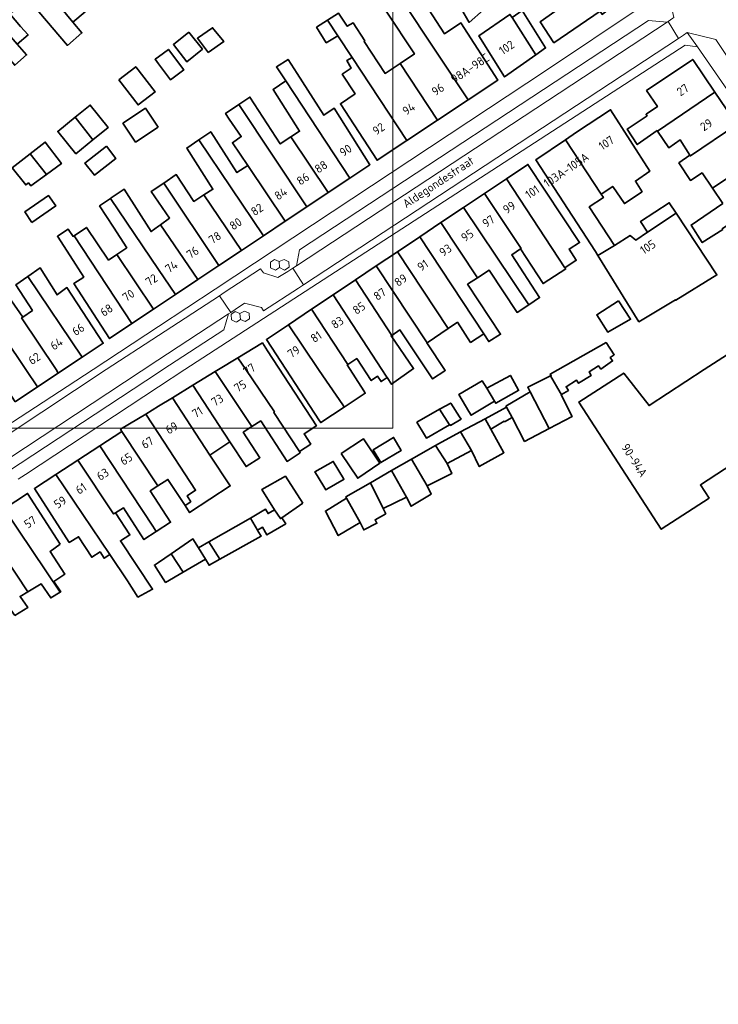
# Model space of a CAD drawing. Header units: metres. Extents: x 152391 to 157968, y 462336 to 467280.
# Tile 13 of 256: x 154978 to 155088, y 462400 to 462555. Entities that reach past the tile are written whole.
import ezdxf
from ezdxf.enums import TextEntityAlignment as Align

# ---------------------------------------------------------------- set-up
doc = ezdxf.new("R2010")
doc.units = ezdxf.units.M
doc.header["$LTSCALE"] = 0.75
for name, color, linetype, lineweight in [('B-WE-GR-GROENVOORZIENING-GV', 251, 'Continuous', 18), ('B-WE-OG-BEBOUWING-GV', 6, 'Continuous', 35), ('B-WE-OG-BEBOUWING-T18', 1, 'Continuous', 18), ('B-WE-OG-TOPOGRAFIE-T18', 1, 'Continuous', 18), ('B-WE-VH-VERHARDING_BETONSTRAATSTEEN-GV', 251, 'Continuous', 18), ('B-WE-VH-VERHARDING_STRAATBAKSTEEN-GV', 251, 'Continuous', 18), ('B-WE-VH-VERHARDING_TEGEL-GV', 251, 'Continuous', 18)]:
    doc.layers.add(name, color=color, linetype=linetype, lineweight=lineweight)
doc.layers.add('X-XX-AL-TEKENBLAD_HULPLIJN-G', color=7, linetype='Continuous', lineweight=18, plot=False)
doc.styles.add('NLCS-ISO-M750-T18', font='NLCS-ISO.ttf', dxfattribs={"height": 1.35})

msp = doc.modelspace()

# ---------------------------------------------------------------- linework, layer by layer
at = {"layer": 'B-WE-GR-GROENVOORZIENING-GV'}
for points in [[(155019.06, 462516.12), (155019.02, 462517.03), (155018.27, 462517.35), (155017.63, 462516.94), (155017.65, 462516.05), (155018.4, 462515.66)], [(155019.02, 462517.03), (155019.06, 462516.12), (155019.83, 462515.7), (155020.57, 462516.14), (155020.53, 462517.01), (155019.78, 462517.38)], [(155011.52, 462508.78), (155011.42, 462508.71), (155011.48, 462507.85), (155012.2, 462507.48), (155012.33, 462507.56), (155012.91, 462507.92), (155012.82, 462508.84), (155012.08, 462509.17)], [(155012.91, 462507.92), (155013.63, 462507.59), (155014.33, 462508.02), (155014.3, 462508.92), (155013.55, 462509.23), (155012.82, 462508.84)]]:
    msp.add_lwpolyline(points, close=True, dxfattribs=at)
at = {"layer": 'B-WE-OG-BEBOUWING-GV'}
for points in [[(154985.34, 462563.37), (154978.47, 462571.71), (154974.92, 462568.76), (154986.48, 462554.75), (154988.41, 462556.39), (154985.34, 462559.98), (154983.64, 462561.97)], [(154974.92, 462568.76), (154971.38, 462565.8), (154978.3, 462557.52), (154979.9, 462558.86), (154981.65, 462556.87), (154981.12, 462556.38), (154985.63, 462551.1), (154987.92, 462553.07), (154986.48, 462554.75)], [(154977.74, 462551.28), (154979.44, 462552.77), (154978.26, 462554.11), (154976.56, 462556.06), (154978.3, 462557.52), (154971.38, 462565.8), (154967.81, 462562.83)], [(155068.4, 462565.89), (155061.8, 462560.35), (155061.55, 462560.66), (155060.9, 462560.11), (155063.31, 462557.07), (155060.12, 462554.8), (155062.29, 462551.52), (155069.61, 462556.49), (155069.92, 462556), (155074, 462559.36)], [(154967.81, 462562.83), (154964.23, 462559.85), (154971.21, 462551.6), (154972.92, 462553.05), (154977.34, 462547.99), (154979.19, 462549.61), (154977.74, 462551.28)], [(155038.41, 462558.2), (155048.8, 462542.53), (155053.47, 462545.63), (155047.63, 462554.65), (155045.04, 462552.94), (155040.71, 462559.72)], [(155049.89, 462558.68), (155047.75, 462556.82), (155048.96, 462554.73), (155051.2, 462556.73)], [(155038.07, 462548.27), (155043.97, 462539.33), (155048.8, 462542.53), (155038.41, 462558.2), (155035.87, 462556.53), (155040.31, 462549.77)], [(155043.97, 462539.33), (155038.07, 462548.27), (155035.87, 462546.8), (155035.69, 462546.68), (155032.37, 462551.71), (155032.5, 462551.82), (155030.64, 462554.69), (155029.72, 462554.12), (155028.34, 462556.2), (155026.62, 462555.08), (155028.23, 462552.64), (155030.48, 462549.22), (155039.13, 462536.11)], [(155059.47, 462549.63), (155055.72, 462555.53), (155055.37, 462555.98), (155050.44, 462552.61), (155054.52, 462546.13)], [(155059.47, 462549.63), (155060.99, 462550.71), (155057.32, 462556.59), (155055.72, 462555.53)], [(155028.23, 462552.64), (155026.62, 462555.08), (155024.91, 462553.96), (155026.42, 462551.53)], [(155004.75, 462553.21), (155002.35, 462551.24), (155004.47, 462548.51), (155006.91, 462550.53)], [(155007.81, 462549.99), (155010.27, 462551.7), (155008.52, 462553.9), (155006.12, 462552.23), (155007.7, 462550.14)], [(155000, 462549.32), (154999.46, 462548.92), (155000, 462548.2), (155001.9, 462545.68), (155003.97, 462547.24), (155001.54, 462550.48)], [(154993.72, 462545.7), (154996.77, 462541.72), (154999.45, 462543.77), (154996.4, 462547.75)], [(155020.04, 462545.5), (155030.15, 462530.2), (155033.29, 462532.29), (155027.65, 462541.22), (155026.06, 462540.11), (155021.83, 462546.69), (155020.41, 462548.9), (155018.57, 462547.72)], [(155039.13, 462536.11), (155030.48, 462549.22), (155029.64, 462548.71), (155030.37, 462547.53), (155028.93, 462546.55), (155030.96, 462543.48), (155028.65, 462541.92), (155034.44, 462533)], [(155078.63, 462537.61), (155087.67, 462543.72), (155084.18, 462548.9), (155076.9, 462543.99), (155078.6, 462541.47), (155076.86, 462540.26), (155076.83, 462540.23), (155076.97, 462540.02), (155073.84, 462537.93), (155075.43, 462535.47), (155078.59, 462537.67)], [(155026.71, 462527.9), (155030.15, 462530.2), (155020.04, 462545.5), (155018.04, 462544.17), (155022.22, 462537.59), (155020.86, 462536.69)], [(155078.63, 462537.61), (155080.39, 462534.97), (155082.18, 462536.23), (155083.74, 462533.79), (155083.81, 462533.68), (155091.12, 462538.62), (155087.67, 462543.72)], [(154989.62, 462536.2), (154992.07, 462538.19), (154989.22, 462541.71), (154986.84, 462539.78)], [(155019.94, 462523.38), (155023.38, 462525.68), (155012.66, 462541.79), (155010.57, 462540.39), (155011.14, 462539.49), (155013.03, 462536.73), (155011.63, 462535.77), (155014.04, 462532.18)], [(155012.66, 462541.79), (155023.38, 462525.68), (155026.71, 462527.9), (155020.86, 462536.69), (155019.18, 462535.58), (155014.4, 462542.96)], [(154999.91, 462538.23), (154997.92, 462541.2), (154994.39, 462538.83), (154996.37, 462535.86)], [(155069.75, 462527.66), (155071.58, 462528.89), (155073.4, 462526.17), (155076.19, 462528.03), (155075.14, 462529.73), (155077.43, 462531.29), (155071.23, 462540.96), (155065.85, 462537.43), (155064.11, 462536.23)], [(154986.84, 462539.78), (154984.11, 462537.55), (154986.96, 462534.04), (154989.62, 462536.2)], [(155083.74, 462533.79), (155082, 462532.58), (155083.81, 462529.84), (155085.65, 462531), (155087.29, 462528.59), (155094.57, 462533.51), (155091.12, 462538.62), (155083.81, 462533.68)], [(155006.36, 462536.23), (155016.53, 462521.1), (155019.94, 462523.38), (155014.04, 462532.18), (155012.35, 462531.06), (155008.21, 462537.49)], [(154982.35, 462530.76), (154984.7, 462532.49), (154982.13, 462535.86), (154979.74, 462534.01)], [(155016.53, 462521.1), (155006.36, 462536.23), (155004.44, 462534.92), (155008.57, 462528.44), (155007.13, 462527.53), (155013.08, 462518.8)], [(155069.75, 462527.66), (155064.11, 462536.23), (155059.43, 462533.06), (155068.84, 462518.61), (155069.24, 462517.97), (155071.86, 462519.59), (155067.87, 462525.65), (155070.1, 462527.12)], [(154979.74, 462534.01), (154976.91, 462531.81), (154979.08, 462529.11), (154979.48, 462529.43), (154979.89, 462528.95), (154982.35, 462530.76)], [(154991.77, 462535.21), (154988.4, 462532.57), (154989.91, 462530.65), (154993.28, 462533.29)], [(155054.81, 462530.09), (155064.04, 462516.07), (155065.82, 462517.25), (155064.69, 462519), (155066.34, 462520.03), (155058.19, 462532.36)], [(155088.93, 462526.19), (155083.91, 462522.8), (155085.67, 462520.02), (155088.9, 462522.11), (155088.83, 462522.2), (155098.02, 462528.41), (155094.57, 462533.51), (155087.29, 462528.59)], [(155013.08, 462518.8), (155007.13, 462527.53), (155005.53, 462526.53), (155002.79, 462530.76), (155000.81, 462529.42), (155009.5, 462516.41)], [(155000.3, 462522.85), (155006.19, 462514.2), (155009.5, 462516.41), (155000.81, 462529.42), (154998.83, 462528.08), (155000, 462526.39), (155001.73, 462523.89)], [(155064.04, 462516.07), (155054.81, 462530.09), (155051.36, 462527.78), (155057.12, 462519.08), (155057.02, 462519.02), (155060.6, 462513.56), (155064.16, 462515.89)], [(155006.19, 462514.2), (155000.3, 462522.85), (155000, 462522.63), (154998.83, 462521.77), (154994.57, 462528.46), (154992.52, 462527.06), (154992.43, 462527), (155000, 462515.8), (155002.67, 462511.85)], [(155048.04, 462525.55), (155058.33, 462510.23), (155060.03, 462511.37), (155055.65, 462518.1), (155057.02, 462519.02), (155057.12, 462519.08), (155051.36, 462527.78)], [(154980.05, 462523.22), (154983.8, 462525.81), (154982.67, 462527.45), (154978.92, 462524.85)], [(154993.42, 462518.15), (154999.22, 462509.54), (155000, 462510.07), (155002.67, 462511.85), (155000, 462515.8), (154992.43, 462527), (154990.71, 462525.81), (154992.88, 462522.46), (154994.99, 462519.21)], [(155077.07, 462521.67), (155081.57, 462524.64), (155080.46, 462526.31), (155075.96, 462523.36)], [(155058.33, 462510.23), (155048.04, 462525.55), (155044.49, 462523.17), (155050.23, 462514.45), (155052.11, 462515.68), (155056.49, 462509.01)], [(155081.57, 462524.64), (155077.07, 462521.67), (155075.18, 462520.43), (155074.32, 462521.12), (155071.86, 462519.59), (155069.24, 462517.97), (155075.68, 462507.55), (155081.45, 462511.03), (155081.5, 462510.94), (155087.98, 462514.94)], [(155041.19, 462520.96), (155051.23, 462505.64), (155052.02, 462504.43), (155053.9, 462505.58), (155053.88, 462505.62), (155048.7, 462513.45), (155050.23, 462514.45), (155044.49, 462523.17)], [(154995.81, 462507.27), (154986.7, 462521.1), (154986.53, 462520.99), (154985.77, 462522.12), (154984.06, 462521.03), (154986.05, 462517.94), (154988.2, 462514.6), (154986.66, 462513.59), (154992.28, 462504.91)], [(154999.22, 462509.54), (154993.42, 462518.15), (154992.11, 462517.27), (154988.63, 462522.41), (154986.7, 462521.1), (154995.81, 462507.27)], [(155045.64, 462506.5), (155047.09, 462507.48), (155049.17, 462504.3), (155051.23, 462505.64), (155041.19, 462520.96), (155037.63, 462518.58)], [(155045.64, 462506.5), (155037.63, 462518.58), (155034.31, 462516.35), (155042.31, 462504.24)], [(154979.38, 462514.7), (154987.97, 462501.97), (154991.28, 462504.16), (154985.56, 462512.94), (154984.06, 462511.84), (154984, 462511.79), (154981.32, 462516.06)], [(155031.05, 462514.17), (155036.73, 462505.4), (155038.04, 462506.26), (155043.17, 462498.55), (155045.13, 462499.84), (155045.17, 462499.87), (155042.28, 462504.22), (155042.31, 462504.24), (155034.31, 462516.35)], [(154987.97, 462501.97), (154979.38, 462514.7), (154977.48, 462513.36), (154980.12, 462509.33), (154978.59, 462508.28), (154978.4, 462508.15), (154983.84, 462500), (154984.2, 462499.46), (154985.01, 462500)], [(155036.73, 462505.4), (155031.05, 462514.17), (155027.5, 462511.78), (155035.19, 462500), (155035.87, 462498.97), (155036.01, 462498.75), (155036.04, 462498.77), (155036.71, 462497.71), (155040.17, 462500.17), (155036.65, 462505.35)], [(155107.62, 462514.29), (155107.13, 462513.95), (155099.55, 462508.76), (155086, 462500), (155077.3, 462494.33), (155073.3, 462499.47), (155066.2, 462494.88), (155079.22, 462474.84), (155086.74, 462479.75), (155085.39, 462481.82), (155115.65, 462501.58)], [(154980.92, 462497.29), (154984.2, 462499.46), (154983.84, 462500), (154978.4, 462508.15), (154978.59, 462508.28), (154976.83, 462510.84), (154975.23, 462509.71), (154974.46, 462510.85), (154972.74, 462509.69), (154972.44, 462510.15), (154972.31, 462510.06), (154979.09, 462500)], [(155024.11, 462509.52), (155029.82, 462500.8), (155031.23, 462501.74), (155033.52, 462498.28), (155034.5, 462498.96), (155035.06, 462498.12), (155036.01, 462498.75), (155035.87, 462498.97), (155035.19, 462500), (155027.5, 462511.78)], [(155072.48, 462510.87), (155069.04, 462508.65), (155070.79, 462505.91), (155074.37, 462507.95)], [(154977.4, 462494.95), (154980.92, 462497.29), (154979.09, 462500), (154972.31, 462510.06), (154968.86, 462507.72), (154971.62, 462503.59), (154974.02, 462500)], [(155024.11, 462509.52), (155020.47, 462507.08), (155025.21, 462500), (155025.87, 462499.02), (155029.01, 462494.45), (155029.26, 462494.09), (155032.57, 462496.27), (155032.33, 462496.65), (155029.73, 462500.74), (155029.82, 462500.8)], [(155020.47, 462507.08), (155016.98, 462504.73), (155025.37, 462491.94), (155025.56, 462491.65), (155029.26, 462494.09), (155029.01, 462494.45), (155025.87, 462499.02), (155025.21, 462500)], [(155012.51, 462501.87), (155013.76, 462500), (155018.25, 462493.33), (155018.16, 462493.27), (155022.2, 462487.1), (155023.99, 462488.27), (155022.93, 462489.9), (155024.79, 462491.11), (155024.87, 462491.16), (155017.16, 462502.96), (155016.35, 462504.21)], [(155061.76, 462499.01), (155063.3, 462496.42), (155063.49, 462496.08), (155064.59, 462496.74), (155064.21, 462497.31), (155065.86, 462498.34), (155066.18, 462497.85), (155068.18, 462499.09), (155067.83, 462499.64), (155069.32, 462500.61), (155069.7, 462500.09), (155071.53, 462501.39), (155071.18, 462501.91), (155071.8, 462502.36), (155070.53, 462504.26), (155061.72, 462499.31), (155061.83, 462499.15), (155061.88, 462499.07)], [(155008.94, 462499.7), (155014.7, 462491.02), (155016.09, 462491.92), (155020.25, 462485.55), (155022.33, 462486.9), (155022.2, 462487.1), (155018.16, 462493.27), (155018.25, 462493.33), (155013.76, 462500), (155012.51, 462501.87), (155009.44, 462500)], [(155014.7, 462491.02), (155008.94, 462499.7), (155005.41, 462497.54), (155011.24, 462488.62), (155013.78, 462484.73), (155015.97, 462486.11), (155013.35, 462490.14)], [(155052.96, 462495.01), (155051.7, 462497.07), (155050.99, 462498.24), (155047.31, 462496.08), (155048.9, 462493.4), (155049.24, 462492.82)], [(155051.7, 462497.07), (155052.96, 462495.01), (155053.13, 462494.71), (155056.75, 462496.75), (155056.74, 462496.77), (155055.45, 462499.09)], [(155058.53, 462496.53), (155061.57, 462490.74), (155065.18, 462492.64), (155063.42, 462496.04), (155063.49, 462496.08), (155063.3, 462496.42), (155061.76, 462499.01), (155058.18, 462497.25), (155058.17, 462497.24)], [(155002.17, 462495.57), (155008.08, 462486.52), (155011.24, 462488.62), (155005.41, 462497.54)], [(155002.17, 462495.57), (155000, 462494.25), (154997.97, 462493.01), (155000, 462489.92), (155005.84, 462481), (155004.5, 462480.1), (155005.08, 462479.19), (155004.17, 462478.58), (155004.89, 462477.48), (155011.28, 462481.67), (155008.08, 462486.52)], [(155061.57, 462490.74), (155058.53, 462496.53), (155054.73, 462494.22), (155054.81, 462494.09), (155055.74, 462492.48), (155057.67, 462488.69)], [(155045.85, 462491.32), (155044.25, 462493.78), (155040.71, 462491.72), (155041.89, 462489.74), (155042.2, 462489.22)], [(155044.25, 462493.78), (155045.85, 462491.32), (155045.9, 462491.35), (155045.99, 462491.2), (155047.67, 462492.2), (155047.43, 462492.56), (155046.05, 462494.72), (155044.36, 462493.84)], [(155054.81, 462494.09), (155051.48, 462492.26), (155052.37, 462490.64), (155054.48, 462491.88), (155054.53, 462491.78), (155055.74, 462492.48)], [(154997.97, 462493.01), (154994.02, 462490.6), (154994.22, 462490.26), (154999.89, 462481.67), (155001.47, 462482.69), (155004.17, 462478.58), (155005.08, 462479.19), (155004.5, 462480.1), (155005.84, 462481), (155000, 462489.92)], [(155052.37, 462490.64), (155051.48, 462492.26), (155047.6, 462490.18), (155049.3, 462487.24), (155050.54, 462484.73), (155054.41, 462486.91), (155052.35, 462490.63)], [(154994.22, 462490.26), (154990.73, 462487.97), (154999.08, 462475.33), (154999.63, 462474.48), (155001.89, 462475.95), (154998.69, 462480.9), (154999.89, 462481.67)], [(155028.77, 462486.76), (155031.38, 462482.88), (155034.88, 462485.24), (155032.27, 462489.11)], [(155035.04, 462485.34), (155038.25, 462487.27), (155038.2, 462487.37), (155037.03, 462489.31), (155033.82, 462487.37)], [(155049.3, 462487.24), (155047.6, 462490.18), (155044.6, 462488.56), (155043.65, 462488.05), (155045.47, 462485.22)], [(154993.23, 462477.45), (154994.49, 462478.22), (154997.7, 462473.22), (154999.63, 462474.48), (154999.08, 462475.33), (154990.73, 462487.97), (154987.3, 462485.73), (154992.92, 462477.26)], [(155045.47, 462485.22), (155043.65, 462488.05), (155039.88, 462485.9), (155042.3, 462481.67), (155046.19, 462483.62)], [(154995.08, 462466.69), (154996.75, 462464.16), (154999.05, 462465.39), (154993.99, 462473.03), (154995.48, 462473.95), (154993.23, 462477.45), (154992.92, 462477.26), (154987.3, 462485.73), (154983.81, 462483.45), (154992.32, 462470.87)], [(155036.7, 462484.08), (155039.08, 462479.92), (155039.79, 462478.48), (155042.98, 462480.38), (155042.3, 462481.67), (155039.88, 462485.9)], [(155029.15, 462482.85), (155027.52, 462485.53), (155024.63, 462483.91), (155024.97, 462483.34), (155026.36, 462481.05), (155026.52, 462481.15), (155029.22, 462482.74)], [(154983.81, 462483.45), (154980.44, 462481.25), (154985.93, 462472.77), (154987.38, 462473.67), (154989.47, 462470.42), (154990.77, 462471.28), (154991.42, 462470.28), (154992.32, 462470.87)], [(155022.74, 462478.95), (155019.99, 462483.21), (155016.26, 462481.1), (155018.27, 462477.91), (155019.21, 462476.52), (155019.41, 462476.65)], [(155039.08, 462479.92), (155036.7, 462484.08), (155033.38, 462482.17), (155035.4, 462478.11)], [(155029.62, 462479.76), (155031.76, 462475.92), (155032.33, 462474.73), (155034.41, 462475.78), (155034.11, 462476.35), (155035.81, 462477.3), (155035.4, 462478.11), (155033.38, 462482.17), (155029.49, 462479.95)], [(154984.49, 462472.47), (154979.35, 462480.49), (154975.66, 462478.06), (154984.47, 462464.94), (154984.58, 462465), (154983.5, 462466.63), (154985.24, 462467.77), (154982.9, 462471.36)], [(155031.76, 462475.92), (155029.62, 462479.76), (155026.3, 462477.7), (155028.3, 462473.84)], [(154972.19, 462475.79), (154979.38, 462464.99), (154981.49, 462466.25), (154983.01, 462464.03), (154984.47, 462464.94), (154975.66, 462478.06)], [(155019.41, 462476.65), (155019.21, 462476.52), (155018.27, 462477.91), (155017.25, 462477.32), (155016.84, 462478.02), (155014.49, 462476.58), (155015.6, 462474.68), (155016.38, 462475.16), (155017.08, 462473.94), (155020.03, 462475.7)], [(155007.92, 462472.86), (155009.64, 462470.11), (155016.14, 462473.74), (155015.71, 462474.48), (155015.6, 462474.68), (155014.49, 462476.58)], [(154977.34, 462461.23), (154979.39, 462462.49), (154978.17, 462464.27), (154979.38, 462464.99), (154972.19, 462475.79), (154968.7, 462473.51)], [(155003.86, 462468.09), (155007.38, 462470.14), (155006.29, 462471.94), (155005.4, 462473.32), (155001.96, 462470.97)], [(155007.38, 462470.14), (155007.96, 462469.17), (155009.64, 462470.11), (155007.92, 462472.86), (155006.29, 462471.94)], [(155003.86, 462468.09), (155001.96, 462470.97), (155000, 462469.63), (154999.35, 462469.19), (155000, 462468.17), (155001.09, 462466.47)]]:
    msp.add_lwpolyline(points, close=True, dxfattribs=at)
at = {"layer": 'B-WE-VH-VERHARDING_BETONSTRAATSTEEN-GV'}
for points in [[(155021.75, 462516.37), (155080.14, 462554.77), (155077.19, 462555.05), (155022.19, 462518.87)], [(154947.77, 462467.16), (154950.37, 462466.91), (155000, 462499.54), (155000.69, 462500), (155010.28, 462506.3), (155011.04, 462508.78), (154999.87, 462501.51)]]:
    msp.add_lwpolyline(points, close=True, dxfattribs=at)
at = {"layer": 'B-WE-VH-VERHARDING_STRAATBAKSTEEN-GV'}
msp.add_lwpolyline([(155086, 462563.04), (155083.58, 462562.9), (155081.21, 462565.62), (155080.58, 462566.34), (155077.19, 462563.43), (155077.75, 462562.8), (155080.22, 462560.01), (155081.19, 462555.52), (155081.04, 462555.41), (155080.31, 462554.89), (155081.92, 462552.22), (155082.71, 462552.74), (155083.3, 462553.13), (155087.8, 462552.05), (155094.65, 462541.78), (155097.57, 462543.74), (155090.64, 462554.06), (155089.99, 462554.96), (155091.52, 462559.22), (155091.6, 462559.28), (155092.88, 462560.27), (155093.57, 462560.8)], dxfattribs=at)
msp.add_lwpolyline([(155086, 462563.04), (155083.58, 462562.9), (155081.21, 462565.62), (155080.58, 462566.34), (155077.19, 462563.43), (155077.75, 462562.8), (155080.22, 462560.01), (155081.19, 462555.52), (155081.04, 462555.41), (155080.31, 462554.89), (155081.92, 462552.22), (155082.71, 462552.74), (155083.3, 462553.13), (155087.8, 462552.05), (155094.65, 462541.78), (155097.57, 462543.74), (155090.64, 462554.06), (155089.99, 462554.96), (155091.52, 462559.22), (155091.6, 462559.28), (155092.88, 462560.27), (155093.57, 462560.8)], dxfattribs=at)
for points in [[(155021.75, 462516.37), (155021.13, 462515.98), (155022.82, 462513.38), (155081.92, 462552.22), (155080.31, 462554.89), (155080.14, 462554.77)], [(155021.75, 462516.37), (155021.13, 462515.98), (155022.82, 462513.38), (155081.92, 462552.22), (155080.31, 462554.89), (155080.14, 462554.77)], [(155011.37, 462509), (155012.09, 462509.49), (155013.54, 462510.49), (155016.24, 462509.8), (155016.54, 462509.25), (155022.04, 462512.86), (155022.82, 462513.38), (155021.13, 462515.98), (155020.36, 462515.49), (155018.81, 462514.51), (155016.51, 462515.25), (155016.08, 462515.88), (155010.36, 462512.15), (155009.6, 462511.65)], [(155011.37, 462509), (155012.09, 462509.49), (155013.54, 462510.49), (155016.24, 462509.8), (155016.54, 462509.25), (155022.04, 462512.86), (155022.82, 462513.38), (155021.13, 462515.98), (155020.36, 462515.49), (155018.81, 462514.51), (155016.51, 462515.25), (155016.08, 462515.88), (155010.36, 462512.15), (155009.6, 462511.65)], [(155011.04, 462508.78), (155011.37, 462509), (155009.6, 462511.65), (155000, 462505.4), (154991.76, 462500), (154946.12, 462469.81), (154947.77, 462467.16), (154999.87, 462501.51)], [(155011.04, 462508.78), (155011.37, 462509), (155009.6, 462511.65), (155000, 462505.4), (154991.76, 462500), (154946.12, 462469.81), (154947.77, 462467.16), (154999.87, 462501.51)]]:
    msp.add_lwpolyline(points, close=True, dxfattribs=at)
at = {"layer": 'B-WE-VH-VERHARDING_TEGEL-GV'}
for points in [[(155075.89, 462557.08), (155061.11, 462547.21), (155008.9, 462512.7), (155000, 462506.82), (154989.68, 462500), (154985.62, 462497.32), (154964.54, 462483.64)], [(154946.12, 462469.81), (154991.76, 462500), (155000, 462505.4), (155009.6, 462511.65), (155010.36, 462512.15), (155016.08, 462515.88), (155016.51, 462515.25), (155018.81, 462514.51), (155020.36, 462515.49), (155021.13, 462515.98), (155021.75, 462516.37), (155022.19, 462518.87), (155077.19, 462555.05), (155080.14, 462554.77), (155080.31, 462554.89), (155081.04, 462555.41)], [(154977.89, 462482.72), (154979.01, 462483.46), (155000, 462497.27), (155004.13, 462500), (155082.98, 462551.13), (155082.99, 462551.13), (155084.91, 462550.89), (155083.3, 462553.13), (155082.71, 462552.74), (155081.92, 462552.22), (155022.82, 462513.38), (155022.04, 462512.86), (155016.54, 462509.25), (155016.24, 462509.8), (155013.54, 462510.49), (155012.09, 462509.49), (155011.37, 462509), (155011.04, 462508.78), (155010.28, 462506.3), (155000.69, 462500), (155000, 462499.54), (154950.37, 462466.91)], [(155094.65, 462541.78), (155087.8, 462552.05), (155083.3, 462553.13), (155084.91, 462550.89), (155099.45, 462529.86)]]:
    msp.add_lwpolyline(points, dxfattribs=at)
for points in [[(155019.06, 462516.12), (155018.4, 462515.66), (155017.65, 462516.05), (155017.63, 462516.94), (155018.27, 462517.35), (155019.02, 462517.03), (155019.78, 462517.38), (155020.53, 462517.01), (155020.57, 462516.14), (155019.83, 462515.7)], [(155012.33, 462507.56), (155012.2, 462507.48), (155011.48, 462507.85), (155011.42, 462508.71), (155011.52, 462508.78), (155012.08, 462509.17), (155012.82, 462508.84), (155013.55, 462509.23), (155014.3, 462508.92), (155014.33, 462508.02), (155013.63, 462507.59), (155012.91, 462507.92)]]:
    msp.add_lwpolyline(points, close=True, dxfattribs=at)
at = {"layer": 'X-XX-AL-TEKENBLAD_HULPLIJN-G', "flags": 128}
msp.add_lwpolyline([(155036.92, 462830.47), (154981.31, 462830.47), (154981.31, 462830.47), (154736.92, 462830.47), (154736.92, 462594.77), (154736.92, 462594.77), (154736.92, 462399.97), (154895.44, 462399.97), (154895.44, 462490.79), (155036.92, 462490.79)], close=True, dxfattribs=at)

# ---------------------------------------------------------------- texts
at = {"layer": 'B-WE-OG-BEBOUWING-T18', "style": 'NLCS-ISO-M750-T18'}
for s, rotation, p in [('102', 34.3, (155054.85, 462550.78)), ('98A-98C', 33.6, (155049.08, 462547.51)), ('96', 33.6, (155044.02, 462544.16)), ('27', 34, (155082.6, 462544.09)), ('94', 33.6, (155039.42, 462541.11)), ('92', 33.6, (155034.67, 462537.95)), ('29', 34, (155086.31, 462538.6)), ('107', 33.2, (155070.55, 462535.73)), ('90', 33.7, (155029.48, 462534.56)), ('103A-105A', 34.1, (155064.23, 462531.48)), ('88', 33.7, (155025.6, 462531.97)), ('86', 33.7, (155022.75, 462530.07)), ('101', 33.8, (155058.89, 462528.01)), ('84', 33.7, (155019.25, 462527.73)), ('82', 33.7, (155015.51, 462525.23)), ('99', 33.8, (155055.25, 462525.57)), ('97', 33.8, (155051.98, 462523.38)), ('80', 33.7, (155012.14, 462522.98)), ('78', 33.7, (155008.87, 462520.8)), ('95', 33.8, (155048.65, 462521.15)), ('93', 33.8, (155045.2, 462518.83)), ('105', 33.5, (155077.1, 462519.33)), ('76', 33.7, (155005.38, 462518.47)), ('74', 33.7, (155002.03, 462516.23)), ('91', 33.8, (155041.63, 462516.44)), ('72', 33.7, (154998.89, 462514.14)), ('89', 33.8, (155038.15, 462514.11)), ('70', 33.7, (154995.25, 462511.71)), ('87', 33.8, (155034.85, 462511.9)), ('68', 33.7, (154991.79, 462509.39)), ('85', 33.8, (155031.58, 462509.7)), ('66', 33.6, (154987.34, 462506.34)), ('83', 33.8, (155028.17, 462507.42)), ('81', 33.8, (155024.82, 462505.17)), ('64', 33.6, (154983.92, 462504.08)), ('62', 33.6, (154980.41, 462501.75)), ('79', 33.8, (155021.3, 462502.82)), ('77', 33.2, (155014.3, 462500.03)), ('75', 31.3, (155012.87, 462497.41)), ('73', 31.4, (155009.26, 462495.2)), ('71', 31.3, (155006.11, 462493.29)), ('69', 31.3, (155002.06, 462490.82)), ('67', 31.3, (154998.24, 462488.49)), ('90-94A', 302.9, (155074.99, 462485.72)), ('65', 33.2, (154994.9, 462485.92)), ('63', 33.2, (154991.2, 462483.51)), ('61', 33.2, (154987.77, 462481.26)), ('59', 33.2, (154984.49, 462479.11)), ('57', 33.2, (154979.77, 462475.97))]:
    msp.add_text(s, height=1.35, rotation=rotation, dxfattribs=at).set_placement(p, align=Align.MIDDLE)
at = {"layer": 'B-WE-OG-TOPOGRAFIE-T18', "style": 'NLCS-ISO-M750-T18'}
msp.add_text('Aldegondestraat', height=1.35, rotation=33.6, dxfattribs=at).set_placement((155044.18, 462529.4), align=Align.MIDDLE)

doc.saveas('drawing.dxf')
